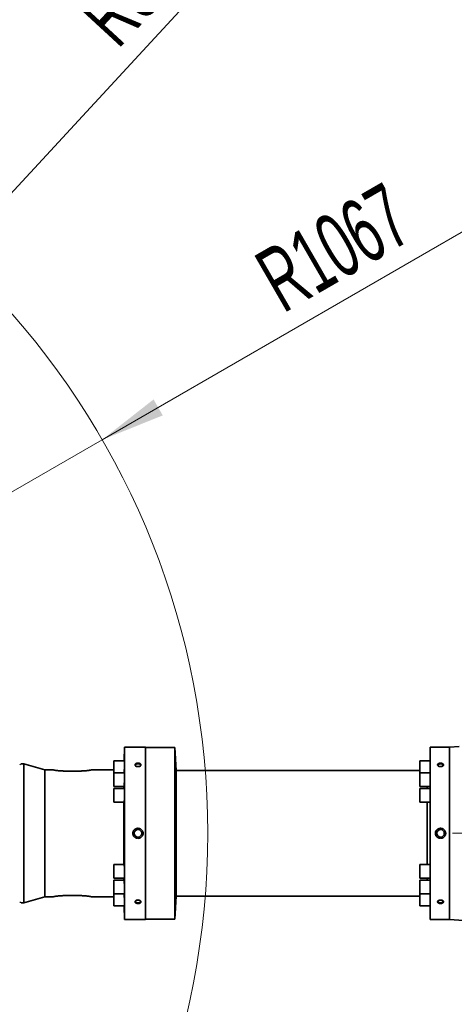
# Model space of a CAD drawing. Header units: millimetres. Extents: x 0 to 14900, y 0 to 10500.
# Tile 49 of 58: x 11718 to 12307, y 5590 to 6925. Entities that reach past the tile are written whole.
import ezdxf

# ---------------------------------------------------------------- set-up
doc = ezdxf.new("R2010")
doc.units = ezdxf.units.MM
doc.header["$LTSCALE"] = 25
doc.styles.add('SLDTEXTSTYLE0', font='TXT', dxfattribs={"width": 0.605})
doc.dimstyles.new('SLDDIMSTYLE1', dxfattribs={"dimtxt": 87.5, "dimasz": 87.5, "dimexe": 0, "dimexo": 0.0625, "dimgap": 21.875, "dimtad": 1, "dimdec": 4, "dimlfac": 25, "dimzin": 12, "dimdsep": 46, "dimtxsty": 'SLDTEXTSTYLE0', "dimsah": 1, "dimcen": 0.09, "dimadec": 1, "dimazin": 3, "dimtfac": 1, "dimtofl": 0, "dimtmove": 0, "dimatfit": 3, "dimfxl": 1, "dimfrac": 2, "dimtolj": 1, "dimtzin": 12, "dimarcsym": 0})
doc.dimstyles.new('SLDDIMSTYLE2', dxfattribs={"dimtxt": 87.5, "dimasz": 87.5, "dimexe": 0, "dimexo": 0.0625, "dimgap": 21.875, "dimtad": 1, "dimdec": 1, "dimrnd": 1e-09, "dimzin": 12, "dimdsep": 46, "dimtxsty": 'SLDTEXTSTYLE0', "dimsah": 1, "dimcen": 0, "dimadec": 0, "dimazin": 3, "dimtfac": 1, "dimtofl": 0, "dimtmove": 0, "dimatfit": 3, "dimfxl": 1, "dimfrac": 2, "dimtolj": 1, "dimtzin": 12, "dimarcsym": 0})

# ---------------------------------------------------------------- blocks, each defined once
blk = doc.blocks.new('_D_6')
at = {"color": 7, "linetype": 'Continuous', "lineweight": 0}
for p, q in [((7705.5, 6386.1), (7414.4, 6437.5)), ((12304.6, 5821.8), (14451.6, 5821.8))]:
    blk.add_line(p, q, dxfattribs=at)
at = {"color": 7, "linetype": 'Continuous', "lineweight": 18}
blk.add_arc((10906.1, 5821.8), 3508, 0, 170, dxfattribs=at)
for points in [[(7451.4, 6430.9), (7479.9, 6514.6), (7455.4, 6519.2)], [(14414.1, 5821.8), (14425.5, 5909.4), (14400.5, 5909.1)]]:
    blk.add_solid(points, dxfattribs=at)
at = {"color": 7, "linetype": 'Continuous', "lineweight": 18, "insert": (11097.8, 9439.6), "char_height": 87.5, "attachment_point": 1, "rotation": 355, "style": 'SLDTEXTSTYLE0'}
blk.add_mtext('170°', dxfattribs=at)
blk = doc.blocks.new('_D_7')
at = {"color": 7, "linetype": 'Continuous', "lineweight": 0}
for p, q in [((12304.6, 5821.8), (14452.3, 5821.8)), ((7705.5, 5257.4), (7413.7, 5206))]:
    blk.add_line(p, q, dxfattribs=at)
at = {"color": 7, "linetype": 'Continuous', "lineweight": 18}
blk.add_arc((10906.1, 5821.8), 3508.7, 190, 0, dxfattribs=at)
for points in [[(14414.8, 5821.8), (14401.2, 5734.4), (14426.2, 5734.1)], [(7450.7, 5212.5), (7454.6, 5124.2), (7479.2, 5128.8)]]:
    blk.add_solid(points, dxfattribs=at)
at = {"color": 7, "linetype": 'Continuous', "lineweight": 18, "insert": (11078.2, 2427.9), "char_height": 87.5, "attachment_point": 1, "rotation": 5, "style": 'SLDTEXTSTYLE0'}
blk.add_mtext('170°', dxfattribs=at)
blk = doc.blocks.new('_D_8')
at = {"color": 7, "linetype": 'Continuous', "lineweight": 0}
blk.add_line((13076, 8173.7), (10906.1, 5821.8), dxfattribs=at)
at = {"color": 7, "linetype": 'Continuous', "lineweight": 18}
blk.add_solid([(13076, 8173.7), (13007.5, 8117.8), (13025.9, 8100.9)], dxfattribs=at)
at = {"color": 7, "linetype": 'Continuous', "lineweight": 18, "insert": (11787.2, 6943), "char_height": 87.5, "attachment_point": 1, "rotation": 47.3038, "style": 'SLDTEXTSTYLE0'}
blk.add_mtext('R3200', dxfattribs=at)
blk = doc.blocks.new('_D_9')
at = {"color": 7, "linetype": 'Continuous', "lineweight": 0}
for q in [(12394.5, 6681.1), (10906.1, 5821.8)]:
    blk.add_line((11830.1, 6355.3), q, dxfattribs=at)
at = {"color": 7, "linetype": 'Continuous', "lineweight": 18}
blk.add_solid([(11830.1, 6355.3), (11912.2, 6388.2), (11899.7, 6409.9)], dxfattribs=at)
at = {"color": 7, "linetype": 'Continuous', "lineweight": 18, "insert": (12031.5, 6601.7), "char_height": 87.5, "attachment_point": 1, "rotation": 30, "style": 'SLDTEXTSTYLE0'}
blk.add_mtext('R1067', dxfattribs=at)

msp = doc.modelspace()

# ---------------------------------------------------------------- linework, layer by layer
at = {"color": 7, "linetype": 'Continuous', "lineweight": 35}
for p, q in [((12313.9714103, 5939.6030421), (12300.5902634, 5938.7846161)), ((11860.5029615, 5938.7846161), (11859.8517107, 5920.1352327)), ((11888.5902634, 5938.7846161), (11860.5029615, 5938.7846161)), ((11860.5029615, 5704.7846161), (11860.5029615, 5938.7846161)), ((11888.5902634, 5704.7846161), (11888.5902634, 5938.7846161)), ((11928.5902634, 5938.2846161), (11888.5902634, 5938.2846161)), ((11930.2411084, 5906.7846161), (11928.5902634, 5938.2846161)), ((11928.5902634, 5938.2846161), (11928.5902634, 5821.7846161)), ((12300.5902634, 5938.7846161), (12274.5902634, 5938.7846161)), ((12274.5902634, 5704.7846161), (12274.5902634, 5938.7846161)), ((12300.5902634, 5938.7846161), (12300.5902634, 5704.7846161)), ((11723.7431953, 5915.7846161), (11720.6883928, 5915.7846161)), ((11752.5902634, 5907.7846161), (11723.7431953, 5915.7846161)), ((11723.7431953, 5727.7846161), (11723.7431953, 5915.7846161)), ((11860.3335957, 5920.1352327), (11846.0029615, 5920.1352327)), ((11846.0029615, 5920.1352327), (11846.0029615, 5903.7666145)), ((12274.5902634, 5920.1352327), (12260.5029615, 5920.1352327)), ((12260.5029615, 5920.1352327), (12260.5029615, 5903.7666145)), ((11763.235653, 5907.7846161), (11752.5902634, 5907.7846161)), ((11752.5902634, 5735.7846161), (11752.5902634, 5907.7846161)), ((11799.5902634, 5906.2286138), (11779.5902634, 5906.2286138)), ((11846.0029615, 5907.7846161), (11815.9448738, 5907.7846161)), ((11860.3335957, 5903.7666145), (11846.0029615, 5903.7666145)), ((11846.0029615, 5903.7666145), (11846.0029615, 5885.4666145)), ((12260.5029615, 5906.7846161), (11930.2411084, 5906.7846161)), ((11930.2411084, 5736.7846161), (11930.2411084, 5906.7846161)), ((12274.5902634, 5903.7666145), (12260.5029615, 5903.7666145)), ((12260.5029615, 5903.7666145), (12260.5029615, 5885.4666145)), ((11846.0029615, 5885.4666145), (11859.7957486, 5885.4666145)), ((11859.4204176, 5882.4346161), (11859.4204176, 5885.4666145)), ((12260.5029615, 5885.4666145), (12274.5902634, 5885.4666145)), ((12270.4029572, 5885.4666145), (12270.4029572, 5882.4346161)), ((12270.412858, 5885.4666145), (12270.412858, 5882.4346161)), ((11860.3335957, 5882.4346161), (11846.0029615, 5882.4346161)), ((11846.0029615, 5882.4346161), (11846.0029615, 5864.1346161)), ((12274.5902634, 5882.4346161), (12260.5029615, 5882.4346161)), ((12260.5029615, 5882.4346161), (12260.5029615, 5864.1346161)), ((11846.0029615, 5864.1346161), (11859.8654601, 5864.1346161)), ((11859.4204176, 5779.4346161), (11859.4204176, 5864.1346161)), ((12260.5029615, 5864.1346161), (12274.5902634, 5864.1346161)), ((12270.4029572, 5864.1346161), (12270.4029572, 5779.4346161)), ((12270.412858, 5864.1346161), (12270.412858, 5779.4346161)), ((11928.5902634, 5821.7846161), (11928.5902634, 5705.2846161)), ((11859.8655165, 5779.4346161), (11846.0029615, 5779.4346161)), ((11846.0029615, 5779.4346161), (11846.0029615, 5761.1346161)), ((12274.5902634, 5779.4346161), (12260.5029615, 5779.4346161)), ((12260.5029615, 5779.4346161), (12260.5029615, 5761.1346161)), ((11846.0029615, 5761.1346161), (11860.3335957, 5761.1346161)), ((11859.7958254, 5758.1026176), (11846.0029615, 5758.1026176)), ((11846.0029615, 5758.1026176), (11846.0029615, 5739.8026176)), ((11859.4204176, 5758.1026176), (11859.4204176, 5761.1346161)), ((12260.5029615, 5761.1346161), (12274.5902634, 5761.1346161)), ((12274.5902634, 5758.1026176), (12260.5029615, 5758.1026176)), ((12260.5029615, 5758.1026176), (12260.5029615, 5739.8026176)), ((12270.4029572, 5761.1346161), (12270.4029572, 5758.1026176)), ((12270.412858, 5761.1346161), (12270.412858, 5758.1026176)), ((11846.0029615, 5739.8026176), (11860.3335957, 5739.8026176)), ((11846.0029615, 5739.8026176), (11846.0029615, 5723.4339995)), ((12260.5029615, 5739.8026176), (12274.5902634, 5739.8026176)), ((12260.5029615, 5739.8026176), (12260.5029615, 5723.4339995)), ((11720.6883928, 5727.7846161), (11723.7431953, 5727.7846161)), ((11723.7431953, 5727.7846161), (11752.5902634, 5735.7846161)), ((11752.5902634, 5735.7846161), (11763.235653, 5735.7846161)), ((11799.5902634, 5737.3406184), (11779.5902634, 5737.3406184)), ((11815.9448738, 5735.7846161), (11846.0029615, 5735.7846161)), ((11928.5902634, 5705.2846161), (11930.2411084, 5736.7846161)), ((11930.2411084, 5736.7846161), (12260.5029615, 5736.7846161)), ((11846.0029615, 5723.4339995), (11860.3335957, 5723.4339995)), ((11859.8517107, 5723.4339995), (11860.5029615, 5704.7846161)), ((12260.5029615, 5723.4339995), (12274.5902634, 5723.4339995)), ((11860.5029615, 5704.7846161), (11888.5902634, 5704.7846161)), ((11888.5902634, 5705.2846161), (11928.5902634, 5705.2846161)), ((12274.5902634, 5704.7846161), (12300.5902634, 5704.7846161)), ((12300.5902634, 5704.7846161), (12349.7706952, 5701.776612))]:
    msp.add_line(p, q, dxfattribs=at)
at = {"color": 7, "linetype": 'Continuous', "lineweight": 35, "flags": 128}
for points in [[(11880.7705339, 5912.5229062), (11881.4366294, 5912.9790438), (11881.8862243, 5913.6030079), (11881.9786507, 5914.2820329), (11881.7038927, 5914.9425358), (11881.0917247, 5915.5129409), (11880.2084845, 5915.931436), (11879.149885, 5916.1526707), (11878.0306418, 5916.1526707), (11876.9720423, 5915.931436), (11876.0888021, 5915.5129409), (11875.4766341, 5914.9425358), (11875.2018761, 5914.2820329), (11875.2943025, 5913.6030079), (11875.7438974, 5912.9790438), (11876.4099929, 5912.5229062)], [(12286.5061813, 5912.4938049), (12286.1991607, 5912.6719575), (12285.6140001, 5913.2171977), (12285.3513638, 5913.8485607), (12285.4397125, 5914.4976287), (12285.8694723, 5915.0940649), (12286.5940721, 5915.5732364), (12287.5349901, 5915.8832173), (12288.5902634, 5915.9904165)], [(12288.5902634, 5915.9904165), (12289.6455367, 5915.8832173), (12290.5864547, 5915.5732364), (12291.3110544, 5915.0940649), (12291.7408143, 5914.4976287), (12291.829163, 5913.8485607), (12291.5665267, 5913.2171977), (12290.9813661, 5912.6719575), (12290.8559431, 5912.5934891)], [(11876.4099929, 5731.0463259), (11876.0888021, 5730.8599509), (11875.4766341, 5730.2895458), (11875.2018761, 5729.6290429), (11875.2943025, 5728.950018), (11875.7438974, 5728.3260539), (11876.5019402, 5727.8247669), (11877.4862852, 5727.5004791), (11878.5902634, 5727.3883322)], [(11878.5902634, 5727.3883322), (11879.6942416, 5727.5004791), (11880.6785866, 5727.8247669), (11881.4366294, 5728.3260539), (11881.8862243, 5728.950018), (11881.9786507, 5729.6290429), (11881.7038927, 5730.2895458), (11881.0917247, 5730.8599509), (11880.9373173, 5730.9556418)], [(12286.5061813, 5731.0754273), (12286.1991607, 5730.8972747), (12285.6140001, 5730.3520345), (12285.3513638, 5729.7206714), (12285.4397125, 5729.0716035), (12285.8694723, 5728.4751672), (12286.5940721, 5727.9959958), (12287.5349901, 5727.6860148), (12288.5902634, 5727.5788156)], [(12288.5902634, 5727.5788156), (12289.6455367, 5727.6860148), (12290.5864547, 5727.9959958), (12291.3110544, 5728.4751672), (12291.7408143, 5729.0716035), (12291.829163, 5729.7206714), (12291.5665267, 5730.3520345), (12290.9813661, 5730.8972747), (12290.8296148, 5730.9911535)]]:
    msp.add_lwpolyline(points, dxfattribs=at)
at = {"color": 7, "linetype": 'Continuous', "lineweight": 35}
for centre in [(11878.5902634, 5821.7846161), (12288.5902634, 5821.7846161)]:
    msp.add_circle(centre, 5.1, dxfattribs=at)
at = {"color": 7, "linetype": 'Continuous', "lineweight": 18}
for radius in [3200, 1067]:
    msp.add_arc((10906.0902605, 5821.7846161), radius, 190, 170, dxfattribs=at)
at = {"color": 8, "linetype": 'Continuous', "lineweight": 18}
for points, knots in [([(11720.6883928, 5915.7833823), (11720.6293357, 5915.7619191), (11720.5099966, 5915.7185474), (11719.6587849, 5915.3827361), (11718.7664054, 5914.9909337), (11718.3147762, 5914.7926443)], [0, 0, 0, 0, 0.3260863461, 0.6589354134, 1, 1, 1, 1]), ([(11718.3147762, 5728.7765879), (11718.7664019, 5728.5782994), (11719.6587751, 5728.1864986), (11720.5099967, 5727.8506856), (11720.6293354, 5727.8073135), (11720.6883928, 5727.7858498)], [0, 0, 0, 0, 0.3410628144, 0.6739104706, 1, 1, 1, 1])]:
    msp.add_open_spline(points, degree=3, knots=knots, dxfattribs=at)
at = {"color": 7, "linetype": 'Continuous', "lineweight": 35}
for points, knots in [([(11720.6916165, 5915.784616), (11720.63222, 5915.7819495), (11720.5101306, 5915.7764683), (11720.3939417, 5915.7382223), (11720.3342786, 5915.7185829)], [0, 0, 0, 0, 0.4864993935, 1, 1, 1, 1]), ([(11859.9063288, 5903.7666145), (11859.9083222, 5903.802222), (11859.9186878, 5903.9873831), (11859.9381621, 5904.3736644), (11859.9646158, 5904.9241599), (11859.9916767, 5905.5283769), (11860.036583, 5906.5926458), (11860.0814274, 5907.7822815), (11860.1234874, 5909.0218878), (11860.1479843, 5909.7824149), (11860.1713798, 5910.5475465), (11860.1938879, 5911.3241642), (11860.2150476, 5912.0965327), (11860.2347208, 5912.8580917), (11860.2527986, 5913.6027904), (11860.2694384, 5914.3368993), (11860.2842902, 5915.0451688), (11860.3016083, 5915.9477026), (11860.3152057, 5916.7849182), (11860.3247553, 5917.5347956), (11860.3315887, 5918.2224519), (11860.3343151, 5918.8111937), (11860.3328459, 5919.2855135), (11860.3285757, 5919.68015), (11860.3203532, 5919.9597588), (11860.30765, 5920.0928602), (11860.3002046, 5920.1515079), (11860.2946588, 5920.1280142), (11860.2937771, 5920.1242788)], [0, 0, 0, 0, 0.00798820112, 0.04153915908, 0.07532463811, 0.10947329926, 0.14411943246, 0.24540207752, 0.28006093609, 0.31362132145, 0.34741655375, 0.38157560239, 0.41623308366, 0.44978045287, 0.48356263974, 0.51770861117, 0.55235297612, 0.58588259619, 0.65371456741, 0.68834046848, 0.72185460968, 0.78965498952, 0.82426440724, 0.85777082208, 0.92555518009, 0.96015594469, 0.99366496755, 1, 1, 1, 1]), ([(11875.5307591, 5916.1500462), (11875.4082958, 5916.0590158), (11875.1612726, 5915.8753966), (11874.873977, 5915.5486947), (11874.6998292, 5915.2465819), (11874.6102338, 5914.9837933), (11874.5586307, 5914.7179931), (11874.5632668, 5914.4484827), (11874.6230873, 5914.1820924), (11874.7195825, 5913.9191941), (11874.869688, 5913.6635882), (11875.0690278, 5913.4216481), (11875.3013583, 5913.1892223), (11875.5802466, 5912.9743137), (11875.898695, 5912.7823448), (11876.2441416, 5912.6059157), (11876.6249185, 5912.4561636), (11877.0318315, 5912.3370595), (11877.3499383, 5912.2635464), (11877.6774424, 5912.2068329), (11878.0113863, 5912.1674384), (11878.353324, 5912.1456063), (11878.696367, 5912.142158), (11879.0380299, 5912.1569446), (11879.3768232, 5912.1896983), (11879.7140843, 5912.2410387), (11880.0423645, 5912.310275), (11880.358629, 5912.3963239), (11880.6608604, 5912.4981966), (11880.9518254, 5912.6171987), (11881.312374, 5912.7939212), (11881.6348747, 5912.9979033), (11881.9112956, 5913.223443), (11882.1534381, 5913.4605152), (11882.344991, 5913.7138779), (11882.4817066, 5913.9766211), (11882.5803203, 5914.2427474), (11882.6229765, 5914.5131375), (11882.6095267, 5914.7808586), (11882.5586172, 5915.0451), (11882.4259997, 5915.3677465), (11882.1636658, 5915.7281942), (11881.8627081, 5916.0024488), (11881.5787838, 5916.201145), (11881.2656734, 5916.3858973), (11880.9132485, 5916.5468457), (11880.530027, 5916.6804853), (11880.1259244, 5916.7956843), (11879.6967925, 5916.8810772), (11879.2529882, 5916.9347121), (11878.9135817, 5916.958662), (11878.5714733, 5916.966043), (11878.2297688, 5916.9568809), (11877.8865474, 5916.9307449), (11877.5496722, 5916.8878683), (11877.2215222, 5916.8287871), (11876.9034803, 5916.7539538), (11876.5935709, 5916.6624542), (11876.2505709, 5916.537573), (11875.883874, 5916.3724976), (11875.6489496, 5916.2245025), (11875.5307591, 5916.1500462)], [0, 0, 0, 0, 0.0234828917, 0.0473678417, 0.0736385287, 0.086977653, 0.100516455, 0.1264744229, 0.1396515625, 0.1530218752, 0.1789066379, 0.1920424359, 0.2053659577, 0.2314751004, 0.2447221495, 0.2581557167, 0.2846721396, 0.2981257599, 0.3117690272, 0.3251474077, 0.3387135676, 0.3523748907, 0.3662315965, 0.379727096, 0.3933161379, 0.4072008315, 0.4211880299, 0.4346731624, 0.4483537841, 0.462134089, 0.4761200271, 0.5029873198, 0.5166307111, 0.5304803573, 0.5569176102, 0.5703424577, 0.5839696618, 0.6100116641, 0.6232327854, 0.6366493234, 0.6625231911, 0.6889515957, 0.7149630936, 0.7281611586, 0.741545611, 0.7679256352, 0.7813097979, 0.7948822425, 0.8216882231, 0.8352900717, 0.8490853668, 0.8625566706, 0.8762190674, 0.8899785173, 0.9039375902, 0.9174405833, 0.9310381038, 0.9449354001, 0.9589370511, 0.9793412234, 1, 1, 1, 1]), ([(12285.5495468, 5916.1406088), (12285.6838566, 5916.224339), (12285.9547176, 5916.3931968), (12286.4556565, 5916.6053247), (12286.9295803, 5916.7491108), (12287.3500364, 5916.8391472), (12287.6758475, 5916.8913833), (12288.0086707, 5916.9276433), (12288.3454281, 5916.9477244), (12288.6878995, 5916.9513907), (12289.028857, 5916.9382405), (12289.3658394, 5916.9085496), (12289.6974031, 5916.8626262), (12290.0250445, 5916.7997334), (12290.3411738, 5916.7208063), (12290.6429203, 5916.626895), (12290.9284333, 5916.5189014), (12291.2005224, 5916.3952285), (12291.5334279, 5916.2143551), (12291.8248869, 5916.0087447), (12292.0677347, 5915.7834158), (12292.2750886, 5915.547518), (12292.4302115, 5915.2963662), (12292.5298798, 5915.0362908), (12292.5915213, 5914.7727597), (12292.5972714, 5914.5048815), (12292.5479158, 5914.2394204), (12292.4619044, 5913.9769889), (12292.2869525, 5913.6562882), (12291.9779015, 5913.2981779), (12291.6419145, 5913.0270341), (12291.3327048, 5912.8320437), (12290.9961818, 5912.6521213), (12290.6236311, 5912.4981342), (12290.2240692, 5912.3741538), (12289.9109878, 5912.2966484), (12289.5879602, 5912.235654), (12289.2579034, 5912.1917321), (12288.9192861, 5912.1651056), (12288.578851, 5912.1566878), (12288.2390663, 5912.1663799), (12287.9014189, 5912.1939502), (12287.5646192, 5912.2399934), (12287.2360023, 5912.3039486), (12286.9186187, 5912.3848016), (12286.614511, 5912.4816153), (12286.3209551, 5912.5956271), (12285.9559632, 5912.7660576), (12285.6276828, 5912.964219), (12285.3443106, 5913.1845762), (12285.0945154, 5913.4169712), (12284.8943534, 5913.6663807), (12284.748327, 5913.9259857), (12284.6400639, 5914.1895019), (12284.5872698, 5914.4580789), (12284.5903505, 5914.7248021), (12284.6308515, 5914.988482), (12284.7499725, 5915.311491), (12284.9761183, 5915.6413364), (12285.2475825, 5915.9195927), (12285.4485178, 5916.0666628), (12285.5495468, 5916.1406088)], [0, 0, 0, 0, 0.0234804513, 0.0473527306, 0.0739986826, 0.087518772, 0.1012303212, 0.1146459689, 0.1282505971, 0.1419510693, 0.1558484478, 0.1693520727, 0.1829496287, 0.1968444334, 0.2108424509, 0.2243030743, 0.2379594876, 0.2517157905, 0.2656782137, 0.2924472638, 0.3060409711, 0.3198403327, 0.3461708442, 0.3595409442, 0.3731118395, 0.3990897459, 0.4122772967, 0.4256585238, 0.4515423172, 0.4779780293, 0.5040666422, 0.5173034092, 0.5307266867, 0.5572131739, 0.5706515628, 0.5842793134, 0.5976447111, 0.6111975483, 0.6248453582, 0.6386881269, 0.6521775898, 0.6657604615, 0.6796384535, 0.6936187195, 0.7071071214, 0.7207908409, 0.7345741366, 0.7485628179, 0.7754536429, 0.7891088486, 0.8029703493, 0.8294390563, 0.8428799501, 0.8565235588, 0.8825902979, 0.8958242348, 0.9092540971, 0.9351338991, 0.9615692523, 0.9806772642, 1, 1, 1, 1]), ([(11779.5902634, 5906.2286138), (11779.1414919, 5906.2306647), (11778.2407982, 5906.2347809), (11776.887763, 5906.2681058), (11775.5377969, 5906.321214), (11774.2188377, 5906.3943251), (11772.9462299, 5906.4840063), (11771.7262589, 5906.5875837), (11770.5486556, 5906.703926), (11769.0648973, 5906.8702646), (11767.7182528, 5907.0471829), (11766.5419214, 5907.2195058), (11765.2249782, 5907.4251065), (11764.2289228, 5907.599527), (11763.6187228, 5907.7108208), (11763.3710699, 5907.756846), (11763.2375143, 5907.7819554), (11763.2361971, 5907.7822066), (11763.235653, 5907.7823103)], [0, 0, 0, 0, 0.0524051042, 0.1051781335, 0.1591080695, 0.2134357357, 0.2660282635, 0.318984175, 0.3724990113, 0.4267771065, 0.5332530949, 0.5872922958, 0.6421159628, 0.8027696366, 0.8577944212, 0.9101520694, 0.9628855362, 1, 1, 1, 1]), ([(11815.9448738, 5907.7823103), (11815.9483694, 5907.7829686), (11815.9635401, 5907.7858255), (11815.8727326, 5907.7687092), (11815.6075724, 5907.7192073), (11815.1137521, 5907.6286366), (11814.4151948, 5907.5066858), (11813.7889313, 5907.4014391), (11813.06946, 5907.285949), (11812.2506764, 5907.1616336), (11811.0381588, 5906.9894627), (11809.6537652, 5906.8146529), (11808.1285248, 5906.652187), (11806.1142152, 5906.4651076), (11803.9011477, 5906.3215318), (11801.7457859, 5906.2532009), (11800.6036094, 5906.2321014), (11799.9284875, 5906.2297779), (11799.5902634, 5906.2286138)], [0, 0, 0, 0, 0.0162047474, 0.070328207, 0.1219451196, 0.2263585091, 0.2796396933, 0.3316276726, 0.3839692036, 0.4368530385, 0.490476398, 0.5966871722, 0.6505866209, 0.7052623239, 0.8660809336, 0.9211468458, 0.9604959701, 1, 1, 1, 1]), ([(11859.7957486, 5885.4686827), (11859.7961839, 5885.4680012), (11859.8030309, 5885.4572811), (11859.8250111, 5885.5137776), (11859.8557824, 5885.6805936), (11859.8888738, 5885.9865207), (11859.9144708, 5886.2755045), (11859.9405757, 5886.6218885), (11859.9673986, 5887.0290416), (11860.0122341, 5887.7941656), (11860.0575835, 5888.7371228), (11860.1091631, 5890.0075915), (11860.14247, 5890.9302139), (11860.1736987, 5891.899814), (11860.1960769, 5892.6507928), (11860.2170227, 5893.4111162), (11860.2364718, 5894.1761619), (11860.2545934, 5894.9526545), (11860.271011, 5895.7249712), (11860.2905109, 5896.7406025), (11860.3064257, 5897.7317954), (11860.3183795, 5898.6730742), (11860.3276625, 5899.5756415), (11860.3328955, 5900.4128494), (11860.3339275, 5901.1628686), (11860.3321795, 5901.8507683), (11860.3262801, 5902.439847), (11860.3163152, 5902.9146043), (11860.3036777, 5903.3097764), (11860.2872967, 5903.5899174), (11860.2669274, 5903.7237539), (11860.2552596, 5903.7826977), (11860.2476648, 5903.759146), (11860.2464183, 5903.7552808)], [0, 0, 0, 0, 0.0017972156, 0.0282700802, 0.0818247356, 0.1091611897, 0.1356516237, 0.1623272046, 0.1892894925, 0.2166444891, 0.296619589, 0.3239868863, 0.3769378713, 0.404106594, 0.4314753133, 0.4579690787, 0.4846482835, 0.5116147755, 0.5389748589, 0.5654549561, 0.6190254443, 0.6463713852, 0.6728384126, 0.7263822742, 0.753714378, 0.7801736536, 0.833701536, 0.8610251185, 0.8874845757, 0.9410125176, 0.9683357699, 0.9948032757, 1, 1, 1, 1]), ([(11859.8654601, 5864.1364375), (11859.8659239, 5864.1358352), (11859.8742208, 5864.1250631), (11859.8913698, 5864.1642351), (11859.9168176, 5864.2578977), (11859.9432778, 5864.4244049), (11859.9788222, 5864.7268655), (11860.0149384, 5865.153901), (11860.0506561, 5865.6933766), (11860.094747, 5866.4593164), (11860.1373434, 5867.4018916), (11860.1760154, 5868.462842), (11860.1981386, 5869.1359962), (11860.2188653, 5869.8347989), (11860.2383851, 5870.5658387), (11860.2562937, 5871.3148446), (11860.2778885, 5872.3287211), (11860.2960522, 5873.3618377), (11860.3103603, 5874.3881368), (11860.3220561, 5875.4036506), (11860.3297746, 5876.394673), (11860.3333143, 5877.3359297), (11860.3340769, 5878.2385841), (11860.3306812, 5879.0759851), (11860.3231517, 5879.8263279), (11860.3129237, 5880.5146833), (11860.2987183, 5881.1043156), (11860.2807945, 5881.5797139), (11860.2604707, 5881.9756146), (11860.2368184, 5882.256454), (11860.2099053, 5882.391174), (11860.1946258, 5882.4504793), (11860.1853829, 5882.4268588), (11860.1838118, 5882.4228438)], [0, 0, 0, 0, 0.0015686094, 0.0280555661, 0.0547276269, 0.0816863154, 0.1090375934, 0.1619841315, 0.1891499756, 0.2165155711, 0.2964961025, 0.3238656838, 0.3503622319, 0.3770442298, 0.4040135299, 0.4313764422, 0.4578599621, 0.5114373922, 0.5387869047, 0.5652567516, 0.6188063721, 0.6461414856, 0.6726020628, 0.7261326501, 0.7534576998, 0.7799165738, 0.8334434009, 0.8607661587, 0.8872314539, 0.9407710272, 0.9681000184, 0.9945777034, 1, 1, 1, 1]), ([(11885.5902634, 5821.7846161), (11885.5874666, 5821.9261865), (11885.5774426, 5822.4335838), (11885.4422275, 5823.3121652), (11885.0979888, 5824.3716102), (11884.5754426, 5825.3688475), (11883.8973805, 5826.2658247), (11883.0683697, 5827.0520596), (11882.1151172, 5827.6972747), (11881.0499626, 5828.1870317), (11879.9100964, 5828.4979692), (11878.7150058, 5828.6190928), (11877.5147593, 5828.5400604), (11876.3302807, 5828.2583775), (11875.3011706, 5827.8194623), (11874.425906, 5827.2766347), (11873.6852734, 5826.668293), (11873.0106004, 5825.9327906), (11872.416147, 5825.0490169), (11871.9479616, 5824.0326584), (11871.7046154, 5823.1044067), (11871.6041392, 5822.3461285), (11871.5948998, 5821.9722371), (11871.5902634, 5821.7846161)], [0, 0, 0, 0, 0.0196055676, 0.0702675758, 0.1223911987, 0.1732420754, 0.225508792, 0.2774632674, 0.3308452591, 0.3842551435, 0.4391480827, 0.4937320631, 0.5498703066, 0.6049263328, 0.6615985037, 0.7040368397, 0.7472276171, 0.7939876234, 0.8418110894, 0.8942268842, 0.9482377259, 0.9740253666, 1, 1, 1, 1]), ([(11871.5902634, 5821.7846161), (11871.5949069, 5821.5969036), (11871.6042282, 5821.2200949), (11871.7024292, 5820.4833642), (11871.9355376, 5819.5785884), (11872.3916958, 5818.5606473), (11873.0165155, 5817.6205635), (11873.7888872, 5816.7934914), (11874.7014813, 5816.0918081), (11875.7250108, 5815.5439001), (11876.8444963, 5815.1639265), (11878.0186377, 5814.9720236), (11879.2267434, 5814.9768102), (11880.4152878, 5815.1827359), (11881.5644915, 5815.5895488), (11882.6155422, 5816.1785744), (11883.5557072, 5816.9426468), (11884.3331032, 5817.83793), (11884.9457712, 5818.8552397), (11885.3340324, 5819.8699147), (11885.5525268, 5820.859491), (11885.577603, 5821.4742433), (11885.5902634, 5821.7846161)], [0, 0, 0, 0, 0.0259890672, 0.0521697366, 0.1027753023, 0.1548222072, 0.20594689, 0.2584851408, 0.3108958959, 0.3647482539, 0.4185878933, 0.4739328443, 0.528756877, 0.5851566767, 0.6401881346, 0.6968507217, 0.7512257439, 0.8072554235, 0.8602801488, 0.9149314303, 0.9570510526, 1, 1, 1, 1]), ([(12295.5902634, 5821.7846161), (12295.5874666, 5821.9261865), (12295.5774426, 5822.4335838), (12295.4422275, 5823.3121652), (12295.0979888, 5824.3716102), (12294.5754426, 5825.3688475), (12293.8973805, 5826.2658247), (12293.0683697, 5827.0520596), (12292.1151172, 5827.6972747), (12291.0499626, 5828.1870317), (12289.9100964, 5828.4979692), (12288.7150058, 5828.6190928), (12287.5147593, 5828.5400604), (12286.3302807, 5828.2583775), (12285.3011706, 5827.8194623), (12284.425906, 5827.2766347), (12283.6852734, 5826.668293), (12283.0106004, 5825.9327906), (12282.416147, 5825.0490169), (12281.9479616, 5824.0326584), (12281.7046154, 5823.1044067), (12281.6041392, 5822.3461285), (12281.5948998, 5821.9722371), (12281.5902634, 5821.7846161)], [0, 0, 0, 0, 0.0196055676, 0.0702675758, 0.1223911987, 0.1732420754, 0.225508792, 0.2774632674, 0.3308452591, 0.3842551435, 0.4391480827, 0.4937320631, 0.5498703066, 0.6049263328, 0.6615985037, 0.7040368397, 0.7472276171, 0.7939876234, 0.8418110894, 0.8942268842, 0.9482377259, 0.9740253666, 1, 1, 1, 1]), ([(12281.5902634, 5821.7846161), (12281.5949069, 5821.5969036), (12281.6042282, 5821.2200949), (12281.7024292, 5820.4833642), (12281.9355376, 5819.5785884), (12282.3916958, 5818.5606473), (12283.0165155, 5817.6205635), (12283.7888872, 5816.7934914), (12284.7014813, 5816.0918081), (12285.7250108, 5815.5439001), (12286.8444963, 5815.1639265), (12288.0186377, 5814.9720236), (12289.2267434, 5814.9768102), (12290.4152878, 5815.1827359), (12291.5644915, 5815.5895488), (12292.6155422, 5816.1785744), (12293.5557072, 5816.9426468), (12294.3331032, 5817.83793), (12294.9457712, 5818.8552397), (12295.3340324, 5819.8699147), (12295.5525268, 5820.859491), (12295.577603, 5821.4742433), (12295.5902634, 5821.7846161)], [0, 0, 0, 0, 0.0259890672, 0.0521697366, 0.1027753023, 0.1548222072, 0.20594689, 0.2584851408, 0.3108958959, 0.3647482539, 0.4185878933, 0.4739328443, 0.528756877, 0.5851566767, 0.6401881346, 0.6968507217, 0.7512257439, 0.8072554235, 0.8602801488, 0.9149314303, 0.9570510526, 1, 1, 1, 1]), ([(11860.1839807, 5761.1363329), (11860.1843977, 5761.1357648), (11860.192326, 5761.1249616), (11860.2067139, 5761.1640425), (11860.2269828, 5761.257528), (11860.245854, 5761.4239703), (11860.2631077, 5761.6519471), (11860.2837665, 5762.0374561), (11860.3009262, 5762.541887), (11860.3141791, 5763.1540341), (11860.324792, 5763.833495), (11860.3313925, 5764.6081155), (11860.3338018, 5765.4593723), (11860.333431, 5766.3560673), (11860.3289038, 5767.3133132), (11860.3202682, 5768.3076464), (11860.3089552, 5769.3205352), (11860.2937056, 5770.3526426), (11860.2747942, 5771.3781906), (11860.2535464, 5772.3933805), (11860.2289413, 5773.3843304), (11860.2014728, 5774.325815), (11860.1722405, 5775.2291385), (11860.1405748, 5776.0674652), (11860.107175, 5776.8188532), (11860.0814003, 5777.3358206), (11860.0551988, 5777.8009506), (11860.0283204, 5778.2176255), (11859.9834617, 5778.8128211), (11859.9381106, 5779.2179284), (11859.8953777, 5779.3947782), (11859.876717, 5779.4404036), (11859.8671776, 5779.4309478), (11859.8655165, 5779.4293013)], [0, 0, 0, 0, 0.0014706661, 0.0279657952, 0.0546463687, 0.0816142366, 0.1089757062, 0.1354574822, 0.1890313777, 0.2163790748, 0.2428474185, 0.2963939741, 0.3237274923, 0.3501872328, 0.4037160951, 0.4310402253, 0.4574991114, 0.5110259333, 0.538348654, 0.5648147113, 0.6183558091, 0.6456855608, 0.6721643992, 0.7257312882, 0.753074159, 0.7795668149, 0.8062446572, 0.8332092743, 0.8605666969, 0.940542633, 0.9679102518, 0.9944123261, 1, 1, 1, 1]), ([(11860.2466335, 5739.8045798), (11860.2470256, 5739.8039326), (11860.2535433, 5739.7931747), (11860.2703242, 5739.8495626), (11860.2899221, 5740.0161787), (11860.3054165, 5740.3222392), (11860.3183901, 5740.7076475), (11860.3274175, 5741.2126936), (11860.3322908, 5741.8250565), (11860.3343931, 5742.5047456), (11860.3323398, 5743.2794874), (11860.3261279, 5744.1307961), (11860.3171949, 5745.0275701), (11860.304245, 5745.9848536), (11860.2875032, 5746.9791944), (11860.2683287, 5747.9921611), (11860.2456375, 5749.0243392), (11860.219876, 5750.0499385), (11860.1922038, 5751.0652298), (11860.1618651, 5752.0562636), (11860.1295118, 5752.9977768), (11860.0959894, 5753.9011055), (11860.0609726, 5754.7393752), (11860.0252898, 5755.4905975), (11859.9983552, 5756.0073733), (11859.971562, 5756.4722539), (11859.9446744, 5756.8886373), (11859.9008204, 5757.4831695), (11859.8585129, 5757.8875431), (11859.8209202, 5758.0633985), (11859.8049144, 5758.1086109), (11859.797134, 5758.099071), (11859.7958254, 5758.0974665)], [0, 0, 0, 0, 0.0016954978, 0.028181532, 0.081764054, 0.1091161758, 0.1355883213, 0.1891426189, 0.216480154, 0.2429422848, 0.2964760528, 0.3238027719, 0.3502622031, 0.4037901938, 0.4311135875, 0.4575785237, 0.5111173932, 0.538446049, 0.5649228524, 0.6184856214, 0.6458263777, 0.6723172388, 0.7259085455, 0.7532640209, 0.7797656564, 0.8064526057, 0.8334265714, 0.8607937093, 0.9407762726, 0.9681466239, 0.9946424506, 1, 1, 1, 1]), ([(11860.2940186, 5723.4362071), (11860.2943379, 5723.4354804), (11860.2990484, 5723.4247596), (11860.3101359, 5723.481554), (11860.3218698, 5723.6489717), (11860.3291307, 5723.9555345), (11860.3337079, 5724.3414246), (11860.3341299, 5724.8468455), (11860.3303675, 5725.459491), (11860.3238513, 5726.1394559), (11860.3132562, 5726.9144125), (11860.2987564, 5727.765882), (11860.2817395, 5728.6628657), (11860.261064, 5729.6203412), (11860.2371279, 5730.614848), (11860.2111455, 5731.6280373), (11860.1822786, 5732.6604293), (11860.1511354, 5733.6861998), (11860.1186406, 5734.7016613), (11860.0843656, 5735.6928262), (11860.0491035, 5736.6343591), (11860.0223227, 5737.3113468), (11859.9955057, 5737.9526749), (11859.9684604, 5738.5601006), (11859.9380818, 5739.2073085), (11859.9174983, 5739.5852641), (11859.9056612, 5739.8026176)], [0, 0, 0, 0, 0.0024346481, 0.0359212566, 0.1036661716, 0.1382475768, 0.1717199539, 0.2394357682, 0.2740019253, 0.307468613, 0.375172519, 0.4097321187, 0.4432035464, 0.5109166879, 0.5454805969, 0.5789656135, 0.6467060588, 0.6812837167, 0.7147864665, 0.7825628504, 0.8171589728, 0.850676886, 0.8844291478, 0.9185443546, 0.9531567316, 1, 1, 1, 1]), ([(11720.3342786, 5727.8506492), (11720.3939417, 5727.8310098), (11720.5101306, 5727.7927638), (11720.63222, 5727.7872827), (11720.6916165, 5727.7846161)], [0, 0, 0, 0, 0.5135006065, 1, 1, 1, 1]), ([(11779.5902634, 5737.3406184), (11779.1414919, 5737.3385675), (11778.2407982, 5737.3344513), (11776.887763, 5737.3011263), (11775.5377969, 5737.2480182), (11774.2188377, 5737.1749071), (11772.9462299, 5737.0852259), (11771.7262589, 5736.9816485), (11770.5486556, 5736.8653061), (11769.0648973, 5736.6989675), (11767.7182528, 5736.5220493), (11766.5419214, 5736.3497264), (11765.2249782, 5736.1441256), (11764.2289228, 5735.9697052), (11763.6187228, 5735.8584114), (11763.3710699, 5735.8123862), (11763.2375143, 5735.7872768), (11763.2361971, 5735.7870256), (11763.235653, 5735.7869218)], [0, 0, 0, 0, 0.0524051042, 0.1051781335, 0.1591080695, 0.2134357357, 0.2660282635, 0.318984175, 0.3724990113, 0.4267771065, 0.5332530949, 0.5872922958, 0.6421159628, 0.8027696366, 0.8577944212, 0.9101520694, 0.9628855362, 1, 1, 1, 1]), ([(11815.9448738, 5735.7869218), (11815.9483694, 5735.7862635), (11815.96354, 5735.7834066), (11815.8727337, 5735.8005228), (11815.6075668, 5735.8500258), (11815.1137871, 5735.9405898), (11814.4151341, 5736.0625563), (11813.5794755, 5736.2029941), (11812.5483436, 5736.3653306), (11811.0382397, 5736.5797593), (11809.6536942, 5736.7545815), (11808.128631, 5736.9170439), (11806.5201111, 5737.0663801), (11804.7973211, 5737.1897653), (11803.0053223, 5737.2760444), (11801.7456536, 5737.3160457), (11800.6036379, 5737.3371276), (11799.928497, 5737.3394533), (11799.5902634, 5737.3406184)], [0, 0, 0, 0, 0.0162014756, 0.0703140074, 0.1219204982, 0.226312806, 0.2795832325, 0.3315607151, 0.436675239, 0.4902877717, 0.5964771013, 0.6503656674, 0.7050303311, 0.811467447, 0.8661079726, 0.9211627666, 0.9605039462, 1, 1, 1, 1]), ([(11875.4309935, 5727.4898457), (11875.5605721, 5727.4023966), (11875.8219033, 5727.2260313), (11876.3115181, 5727.0012317), (11876.778142, 5726.846032), (11877.1941548, 5726.7461873), (11877.5177364, 5726.6864111), (11877.8494798, 5726.6425081), (11878.1863181, 5726.6147513), (11878.5299772, 5726.6033342), (11878.8733634, 5726.6088108), (11879.2139932, 5726.6309687), (11879.5503939, 5726.6695415), (11879.8839888, 5726.7252135), (11880.2072192, 5726.7972359), (11880.5171228, 5726.884636), (11880.8117604, 5726.9865674), (11881.0939373, 5727.1045279), (11881.4413168, 5727.278577), (11881.7486685, 5727.4784405), (11882.0083845, 5727.6992744), (11882.2330115, 5727.931557), (11882.4059521, 5728.1803967), (11882.5234882, 5728.4395344), (11882.6028034, 5728.7029482), (11882.6259679, 5728.9720214), (11882.5933363, 5729.2399505), (11882.5235369, 5729.5055502), (11882.3678671, 5729.8316992), (11882.0796594, 5730.1984425), (11881.7588997, 5730.4785529), (11881.4604238, 5730.6815708), (11881.133629, 5730.8701312), (11880.7691097, 5731.0335899), (11880.3756453, 5731.1676599), (11879.9626578, 5731.2816228), (11879.5268019, 5731.3629755), (11879.0786138, 5731.4093988), (11878.7372217, 5731.4262622), (11878.3944686, 5731.424928), (11878.0534662, 5731.4055189), (11877.7122076, 5731.3675307), (11877.3786943, 5731.311519), (11877.055276, 5731.2382474), (11876.7432369, 5731.1484142), (11876.4407212, 5731.0410027), (11876.1554896, 5730.9183203), (11875.8899567, 5730.7821132), (11875.6455234, 5730.633827), (11875.4194197, 5730.4713706), (11875.1529887, 5730.2431818), (11874.9353271, 5729.9965049), (11874.7714815, 5729.7381414), (11874.6454319, 5729.4749527), (11874.574882, 5729.205317), (11874.560697, 5728.9362384), (11874.5843717, 5728.6695099), (11874.6832412, 5728.3412693), (11874.8890079, 5728.0041832), (11875.1431961, 5727.7184131), (11875.3347059, 5727.5663168), (11875.4309935, 5727.4898457)], [0, 0, 0, 0, 0.0234963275, 0.0473868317, 0.0739830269, 0.0874776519, 0.1011630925, 0.1145625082, 0.12815034, 0.1418336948, 0.1557132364, 0.1692149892, 0.1828105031, 0.1967025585, 0.2106975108, 0.2241715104, 0.2378412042, 0.2516107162, 0.2655861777, 0.2924034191, 0.306021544, 0.3198456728, 0.3462254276, 0.35962083, 0.3732178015, 0.3992221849, 0.4124236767, 0.425819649, 0.451694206, 0.4781217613, 0.5041708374, 0.5173877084, 0.5307909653, 0.5572267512, 0.5706392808, 0.5842406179, 0.61109587, 0.6247230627, 0.6385444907, 0.6520272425, 0.6657016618, 0.6794734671, 0.6934456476, 0.706942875, 0.7205347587, 0.7344269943, 0.7484238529, 0.76180491, 0.7753818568, 0.7890588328, 0.8029422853, 0.8294625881, 0.8429298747, 0.8566005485, 0.882703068, 0.8959556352, 0.9094049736, 0.9352870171, 0.9617260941, 0.980756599, 1, 1, 1, 1]), ([(12285.4478717, 5727.5007445), (12285.3323587, 5727.5942701), (12285.0993448, 5727.7829311), (12284.8363716, 5728.114858), (12284.684095, 5728.419414), (12284.6129541, 5728.6825612), (12284.5795387, 5728.9478915), (12284.6019865, 5729.2155815), (12284.6788096, 5729.4788574), (12284.7917439, 5729.7379302), (12284.9573437, 5729.9884912), (12285.170917, 5730.2242949), (12285.4167092, 5730.4499153), (12285.7076642, 5730.6569571), (12286.0365485, 5730.8401777), (12286.391323, 5731.0072374), (12286.7795684, 5731.1468032), (12287.1919212, 5731.2551463), (12287.512992, 5731.3202894), (12287.8422955, 5731.368439), (12288.1768537, 5731.3991661), (12288.5182688, 5731.4121999), (12288.8595026, 5731.4069003), (12289.1980857, 5731.3835046), (12289.5325533, 5731.342343), (12289.8643197, 5731.2827577), (12290.1858822, 5731.2056586), (12290.4942916, 5731.1122275), (12290.7876158, 5731.0035233), (12291.0686392, 5730.8781417), (12291.4147725, 5730.6938811), (12291.7212688, 5730.4836916), (12291.9805394, 5730.2534448), (12292.2050077, 5730.012713), (12292.3781902, 5729.7572094), (12292.4963528, 5729.49386), (12292.5765425, 5729.2280361), (12292.6009373, 5728.9593502), (12292.5698503, 5728.6946252), (12292.5017979, 5728.4340626), (12292.3486795, 5728.1174398), (12292.0640099, 5727.7660887), (12291.7465542, 5727.5009479), (12291.4508828, 5727.3102318), (12291.1270131, 5727.1339525), (12290.7655409, 5726.9821563), (12290.3751767, 5726.8581576), (12289.9653305, 5726.7529754), (12289.5326155, 5726.6779892), (12289.0874927, 5726.6349365), (12288.7483486, 5726.6190065), (12288.4077665, 5726.6196326), (12288.0688391, 5726.6367104), (12287.7295702, 5726.6707279), (12287.3979062, 5726.7212617), (12287.0761715, 5726.7877099), (12286.7656968, 5726.8695753), (12286.4644466, 5726.9678517), (12286.1332561, 5727.0999094), (12285.781817, 5727.2721914), (12285.5596435, 5727.4242475), (12285.4478717, 5727.5007445)], [0, 0, 0, 0, 0.02349880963, 0.04740204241, 0.07362558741, 0.08694043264, 0.10045414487, 0.12639090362, 0.13955675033, 0.15291498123, 0.17881602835, 0.19195968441, 0.205290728, 0.23144477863, 0.24471450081, 0.25817096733, 0.28473961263, 0.29821991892, 0.31189050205, 0.32528733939, 0.33887254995, 0.35255326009, 0.36643010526, 0.37992966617, 0.39352296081, 0.40741269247, 0.42140527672, 0.43487842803, 0.44854721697, 0.4623157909, 0.47629023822, 0.50310934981, 0.51672837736, 0.5305533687, 0.55693807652, 0.57033597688, 0.58393546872, 0.60994569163, 0.6231501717, 0.63654920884, 0.6624277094, 0.6888594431, 0.71490881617, 0.72812588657, 0.74152940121, 0.76796192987, 0.78137283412, 0.79497255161, 0.82182260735, 0.8354471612, 0.84926590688, 0.86274621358, 0.87641812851, 0.89018739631, 0.9041569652, 0.91765284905, 0.93124336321, 0.94513412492, 0.959129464, 0.97943870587, 1, 1, 1, 1])]:
    msp.add_open_spline(points, degree=3, knots=knots, dxfattribs=at)

# ---------------------------------------------------------------- dimensions: what is measured, and where the dimension line sits
at = {"color": 7, "linetype": 'Continuous', "lineweight": 18}
for base, line1, line2, picture, middle in [((11211.833438, 9316.4451269), ((12254.6391346, 5821.7846161), (9557.5413863, 5821.7846161)), ((9855.300388, 6007.0672216), (7754.7054508, 6377.4587846)), '_D_6', (11211.833438, 9316.4451269)), ((11211.8965342, 2326.4029129), ((9855.300388, 5636.5020105), (7754.7054508, 5266.1104475)), ((12254.6391346, 5821.7846161), (9557.5413863, 5821.7846161)), '_D_7', (11211.8965342, 2326.4029129))]:
    dim = msp.add_angular_dim_2l(base=base, line1=line1, line2=line2, dimstyle='SLDDIMSTYLE1', dxfattribs=at)
    dim.commit()
    dim.dimension.update_dxf_attribs({"geometry": picture, "text_midpoint": middle, "dimtype": 162})
for mpoint, picture, middle in [((13076.0436873, 8173.6566631), '_D_8', (11991.0672239, 6997.7208896)), ((11830.1393663, 6355.2846161), '_D_9', (12242.4415504, 6593.3274987))]:
    dim = msp.add_radius_dim(center=(10906.0902605, 5821.7846161), mpoint=mpoint, dimstyle='SLDDIMSTYLE2', dxfattribs=at)
    dim.commit()
    dim.dimension.update_dxf_attribs({"geometry": picture, "text_midpoint": middle, "dimtype": 164})

doc.saveas('drawing.dxf')
